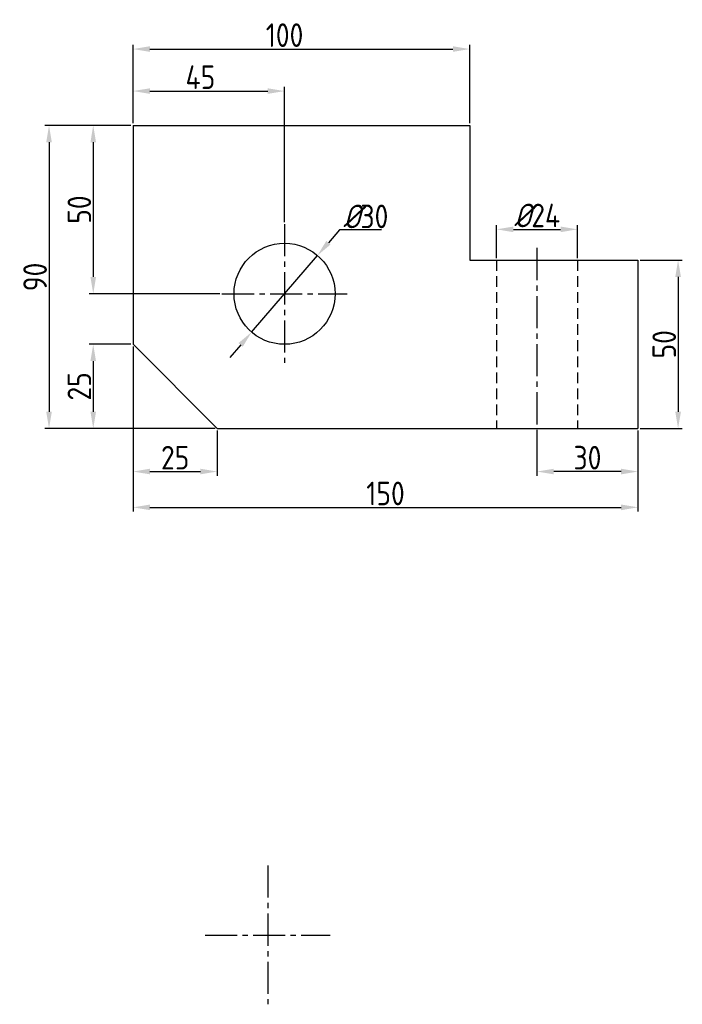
# Model space of a CAD drawing. Header units: millimetres. Extents: x 1610 to 1807, y 2513 to 2806.
import ezdxf

# ---------------------------------------------------------------- set-up
doc = ezdxf.new("R2010")
doc.units = ezdxf.units.MM
doc.linetypes.add('CENTER2', pattern=[28.575, 19.05, -3.175, 3.175, -3.175])
doc.linetypes.add('DASHED2', pattern=[9.525, 6.35, -3.175])
doc.styles.get("Standard").update_dxf_attribs({"font": 'gbenor.shx'})
doc.dimstyles.new('机械制图', dxfattribs={"dimtxt": 7, "dimasz": 5, "dimexe": 1.25, "dimexo": 0.625, "dimtad": 1, "dimtoh": 1, "dimdsep": 46, "dimtxsty": 'Standard', "dimcen": 2.5, "dimadec": 0, "dimazin": 0, "dimtfac": 1, "dimtmove": 0, "dimatfit": 3, "dimfxl": 1, "dimarcsym": 0})

# ---------------------------------------------------------------- blocks, each defined once
blk = doc.blocks.new('*D1')
at = {"color": 0, "lineweight": -2, "transparency": 16777216}
for p, q in [((1643.52, 2774.88), (1643.52, 2785.7)), ((1648.52, 2784.45), (1683.52, 2784.45)), ((1688.52, 2745.55), (1688.52, 2785.7))]:
    blk.add_line(p, q, dxfattribs=at)
at = {"color": 0, "lineweight": -3, "transparency": 16777216}
for points in [[(1648.52, 2785.28), (1648.52, 2783.61), (1643.52, 2784.45)], [(1683.52, 2785.28), (1683.52, 2783.61), (1688.52, 2784.45)]]:
    blk.add_solid(points, dxfattribs=at)
at = {"layer": 'Defpoints', "color": 0, "lineweight": -3, "transparency": 16777216}
for p in [(1688.52, 2784.45), (1643.52, 2774.25), (1688.52, 2744.92)]:
    blk.add_point(p, dxfattribs=at)
at = {"color": 0, "lineweight": -3, "transparency": 16777216, "insert": (1663.52, 2788.57), "char_height": 7, "attachment_point": 5}
blk.add_mtext('45', dxfattribs=at)
blk = doc.blocks.new('*D2')
at = {"color": 0, "lineweight": -2, "transparency": 16777216}
for p, q in [((1643.52, 2774.88), (1643.52, 2798.17)), ((1743.52, 2774.88), (1743.52, 2798.17)), ((1648.52, 2796.92), (1738.52, 2796.92))]:
    blk.add_line(p, q, dxfattribs=at)
at = {"color": 0, "lineweight": -3, "transparency": 16777216}
for points in [[(1648.52, 2797.76), (1648.52, 2796.09), (1643.52, 2796.92)], [(1738.52, 2797.76), (1738.52, 2796.09), (1743.52, 2796.92)]]:
    blk.add_solid(points, dxfattribs=at)
at = {"layer": 'Defpoints', "color": 0, "lineweight": -3, "transparency": 16777216}
for p in [(1743.52, 2796.92), (1643.52, 2774.25), (1743.52, 2774.25)]:
    blk.add_point(p, dxfattribs=at)
at = {"color": 0, "lineweight": -3, "transparency": 16777216, "insert": (1688.52, 2801.05), "char_height": 7, "attachment_point": 5}
blk.add_mtext('100', dxfattribs=at)
blk = doc.blocks.new('*D3')
at = {"color": 0, "lineweight": -2, "transparency": 16777216}
for p, q in [((1794.14, 2734.25), (1806.69, 2734.25)), ((1805.44, 2729.25), (1805.44, 2689.25)), ((1794.14, 2684.25), (1806.69, 2684.25))]:
    blk.add_line(p, q, dxfattribs=at)
at = {"color": 0, "lineweight": -3, "transparency": 16777216}
for points in [[(1804.61, 2729.25), (1806.28, 2729.25), (1805.44, 2734.25)], [(1804.61, 2689.25), (1806.28, 2689.25), (1805.44, 2684.25)]]:
    blk.add_solid(points, dxfattribs=at)
at = {"layer": 'Defpoints', "color": 0, "lineweight": -3, "transparency": 16777216}
for p in [(1793.52, 2734.25), (1793.52, 2684.25), (1805.44, 2684.25)]:
    blk.add_point(p, dxfattribs=at)
at = {"color": 0, "lineweight": -3, "transparency": 16777216, "insert": (1801.32, 2709.25), "char_height": 7, "attachment_point": 5, "rotation": 90}
blk.add_mtext('50', dxfattribs=at)
blk = doc.blocks.new('*D4')
at = {"color": 0, "lineweight": -2, "transparency": 16777216}
for p, q in [((1642.89, 2774.25), (1630.43, 2774.25)), ((1631.68, 2769.25), (1631.68, 2729.25)), ((1669.3, 2724.25), (1630.43, 2724.25))]:
    blk.add_line(p, q, dxfattribs=at)
at = {"color": 0, "lineweight": -3, "transparency": 16777216}
for points in [[(1630.85, 2769.25), (1632.52, 2769.25), (1631.68, 2774.25)], [(1630.85, 2729.25), (1632.52, 2729.25), (1631.68, 2724.25)]]:
    blk.add_solid(points, dxfattribs=at)
at = {"layer": 'Defpoints', "color": 0, "lineweight": -3, "transparency": 16777216}
for p in [(1643.52, 2774.25), (1631.68, 2724.25), (1669.93, 2724.25)]:
    blk.add_point(p, dxfattribs=at)
at = {"color": 0, "lineweight": -3, "transparency": 16777216, "insert": (1627.56, 2749.25), "char_height": 7, "attachment_point": 5, "rotation": 90}
blk.add_mtext('50', dxfattribs=at)
blk = doc.blocks.new('*D5')
at = {"color": 0, "lineweight": -2, "transparency": 16777216}
for p, q in [((1642.89, 2774.25), (1617.3, 2774.25)), ((1618.55, 2769.25), (1618.55, 2689.25)), ((1662.89, 2684.25), (1617.3, 2684.25))]:
    blk.add_line(p, q, dxfattribs=at)
at = {"color": 0, "lineweight": -3, "transparency": 16777216}
for points in [[(1617.72, 2769.25), (1619.38, 2769.25), (1618.55, 2774.25)], [(1617.72, 2689.25), (1619.38, 2689.25), (1618.55, 2684.25)]]:
    blk.add_solid(points, dxfattribs=at)
at = {"layer": 'Defpoints', "color": 0, "lineweight": -3, "transparency": 16777216}
for p in [(1643.52, 2774.25), (1618.55, 2684.25), (1663.52, 2684.25)]:
    blk.add_point(p, dxfattribs=at)
at = {"color": 0, "lineweight": -3, "transparency": 16777216, "insert": (1614.42, 2729.25), "char_height": 7, "attachment_point": 5, "rotation": 90}
blk.add_mtext('90', dxfattribs=at)
blk = doc.blocks.new('*D8')
at = {"color": 0, "lineweight": -2, "transparency": 16777216}
for p, q in [((1763.52, 2683.63), (1763.52, 2670.22)), ((1793.52, 2683.63), (1793.52, 2670.22)), ((1788.52, 2671.47), (1768.52, 2671.47))]:
    blk.add_line(p, q, dxfattribs=at)
at = {"color": 0, "lineweight": -3, "transparency": 16777216}
for points in [[(1768.52, 2672.3), (1768.52, 2670.64), (1763.52, 2671.47)], [(1788.52, 2672.3), (1788.52, 2670.64), (1793.52, 2671.47)]]:
    blk.add_solid(points, dxfattribs=at)
at = {"layer": 'Defpoints', "color": 0, "lineweight": -3, "transparency": 16777216}
for p in [(1763.52, 2684.25), (1793.52, 2684.25), (1763.52, 2671.47)]:
    blk.add_point(p, dxfattribs=at)
at = {"color": 0, "lineweight": -3, "transparency": 16777216, "insert": (1778.52, 2675.59), "char_height": 7, "attachment_point": 5}
blk.add_mtext('30', dxfattribs=at)
blk = doc.blocks.new('*D9')
at = {"color": 0, "lineweight": -2, "transparency": 16777216}
for p, q in [((1642.89, 2709.25), (1630.43, 2709.25)), ((1631.68, 2704.25), (1631.68, 2689.25)), ((1667.89, 2684.25), (1630.43, 2684.25))]:
    blk.add_line(p, q, dxfattribs=at)
at = {"color": 0, "lineweight": -3, "transparency": 16777216}
for points in [[(1630.85, 2704.25), (1632.52, 2704.25), (1631.68, 2709.25)], [(1630.85, 2689.25), (1632.52, 2689.25), (1631.68, 2684.25)]]:
    blk.add_solid(points, dxfattribs=at)
at = {"layer": 'Defpoints', "color": 0, "lineweight": -3, "transparency": 16777216}
for p in [(1643.52, 2709.25), (1631.68, 2684.25), (1668.52, 2684.25)]:
    blk.add_point(p, dxfattribs=at)
at = {"color": 0, "lineweight": -3, "transparency": 16777216, "insert": (1627.56, 2696.75), "char_height": 7, "attachment_point": 5, "rotation": 90}
blk.add_mtext('25', dxfattribs=at)
blk = doc.blocks.new('*D10')
at = {"color": 0, "lineweight": -2, "transparency": 16777216}
for p, q in [((1643.52, 2708.63), (1643.52, 2670.22)), ((1668.52, 2683.63), (1668.52, 2670.22)), ((1648.52, 2671.47), (1663.52, 2671.47))]:
    blk.add_line(p, q, dxfattribs=at)
at = {"color": 0, "lineweight": -3, "transparency": 16777216}
for points in [[(1648.52, 2672.3), (1648.52, 2670.64), (1643.52, 2671.47)], [(1663.52, 2672.3), (1663.52, 2670.64), (1668.52, 2671.47)]]:
    blk.add_solid(points, dxfattribs=at)
at = {"layer": 'Defpoints', "color": 0, "lineweight": -3, "transparency": 16777216}
for p in [(1643.52, 2709.25), (1668.52, 2684.25), (1668.52, 2671.47)]:
    blk.add_point(p, dxfattribs=at)
at = {"color": 0, "lineweight": -3, "transparency": 16777216, "insert": (1656.02, 2675.59), "char_height": 7, "attachment_point": 5}
blk.add_mtext('25', dxfattribs=at)
blk = doc.blocks.new('*D11')
at = {"color": 0, "lineweight": -2, "transparency": 16777216}
for p, q in [((1643.52, 2708.63), (1643.52, 2659.59)), ((1793.52, 2683.63), (1793.52, 2659.59)), ((1648.52, 2660.84), (1788.52, 2660.84))]:
    blk.add_line(p, q, dxfattribs=at)
at = {"color": 0, "lineweight": -3, "transparency": 16777216}
for points in [[(1648.52, 2661.67), (1648.52, 2660), (1643.52, 2660.84)], [(1788.52, 2661.67), (1788.52, 2660), (1793.52, 2660.84)]]:
    blk.add_solid(points, dxfattribs=at)
at = {"layer": 'Defpoints', "color": 0, "lineweight": -3, "transparency": 16777216}
for p in [(1643.52, 2709.25), (1793.52, 2684.25), (1793.52, 2660.84)]:
    blk.add_point(p, dxfattribs=at)
at = {"color": 0, "lineweight": -3, "transparency": 16777216, "insert": (1718.52, 2664.96), "char_height": 7, "attachment_point": 5}
blk.add_mtext('150', dxfattribs=at)
blk = doc.blocks.new('*D12')
at = {"color": 0, "lineweight": -2, "transparency": 16777216}
for p, q in [((1751.52, 2734.88), (1751.52, 2744.64)), ((1756.52, 2743.39), (1770.52, 2743.39)), ((1775.52, 2734.88), (1775.52, 2744.64))]:
    blk.add_line(p, q, dxfattribs=at)
at = {"color": 0, "lineweight": -3, "transparency": 16777216}
for points in [[(1756.52, 2744.22), (1756.52, 2742.55), (1751.52, 2743.39)], [(1770.52, 2744.22), (1770.52, 2742.55), (1775.52, 2743.39)]]:
    blk.add_solid(points, dxfattribs=at)
at = {"layer": 'Defpoints', "color": 0, "lineweight": -3, "transparency": 16777216}
for p in [(1775.52, 2743.39), (1751.52, 2734.25), (1775.52, 2734.25)]:
    blk.add_point(p, dxfattribs=at)
at = {"color": 0, "lineweight": -3, "transparency": 16777216, "insert": (1763.52, 2747.51), "char_height": 7, "attachment_point": 5}
blk.add_mtext('{\\Fgbeitc|c0;%%C}24', dxfattribs=at)

msp = doc.modelspace()

# ---------------------------------------------------------------- linework, layer by layer
at = {"lineweight": 30, "ltscale": 0.5}
for p, q in [((1643.519, 2774.251), (1643.519, 2709.251)), ((1643.519, 2774.251), (1743.519, 2774.251)), ((1743.519, 2774.251), (1743.519, 2734.251)), ((1743.519, 2734.251), (1793.519, 2734.251)), ((1793.519, 2734.251), (1793.519, 2684.251)), ((1643.519, 2709.251), (1668.519, 2684.251)), ((1668.519, 2684.251), (1793.519, 2684.251))]:
    msp.add_line(p, q, dxfattribs=at)
at = {"linetype": 'CENTER2', "ltscale": 0.5}
for p, q in [((1688.519, 2744.922), (1688.519, 2703.705)), ((1763.519, 2737.866), (1763.519, 2680.073)), ((1669.927, 2724.251), (1707.11, 2724.251)), ((1683.519, 2554.491), (1683.519, 2513.273)), ((1664.927, 2533.819), (1702.11, 2533.819))]:
    msp.add_line(p, q, dxfattribs=at)
at = {"lineweight": -3}
for p, q in [((1704.812, 2743.211), (1701.554, 2739.419)), ((1717.313, 2743.211), (1704.812, 2743.211)), ((1678.742, 2712.874), (1698.295, 2735.627)), ((1675.483, 2709.082), (1672.225, 2705.29))]:
    msp.add_line(p, q, dxfattribs=at)
at = {"linetype": 'DASHED2', "ltscale": 0.5}
for p, q in [((1751.519, 2734.251), (1751.519, 2684.251)), ((1775.519, 2734.251), (1775.519, 2684.251))]:
    msp.add_line(p, q, dxfattribs=at)
at = {"lineweight": 30}
msp.add_circle((1688.519, 2724.251), 15, dxfattribs=at)
at = {"lineweight": -3}
for points in [[(1700.922, 2739.962), (1702.186, 2738.876), (1698.295, 2735.627)], [(1674.851, 2709.625), (1676.116, 2708.539), (1678.742, 2712.874)]]:
    msp.add_solid(points, dxfattribs=at)

# ---------------------------------------------------------------- texts
at = {"lineweight": -3, "insert": (1705.909, 2750.728), "char_height": 7, "attachment_point": 1}
msp.add_mtext_dynamic_manual_height_columns('{\\Fgbeitc|c0;%%C}30', width=34.38231, gutter_width=12.5, heights=[1.083], dxfattribs=at)

# ---------------------------------------------------------------- dimensions: what is measured, and where the dimension line sits
at = {"lineweight": -3}
for base, p2, picture, middle in [((1743.519, 2796.924), (1743.519, 2774.251), '*D2', (1688.519, 2796.924)), ((1688.519, 2784.445), (1688.519, 2744.922), '*D1', (1663.519, 2784.445))]:
    dim = msp.add_linear_dim(base=base, p1=(1643.519, 2774.251), p2=p2, dimstyle='机械制图', dxfattribs=at)
    dim.commit()
    dim.dimension.update_dxf_attribs({"geometry": picture, "text_midpoint": middle, "dimtype": 160})
dim = msp.add_linear_dim(base=(1618.549, 2684.251), p1=(1643.519, 2774.251), p2=(1663.519, 2684.251), angle=90, dimstyle='机械制图', dxfattribs=at)
dim.commit()
dim.dimension.update_dxf_attribs({"geometry": '*D5', "text_midpoint": (1618.549, 2729.251), "dimtype": 160})
for base, p1, p2, picture, middle in [((1631.685, 2724.251), (1643.519, 2774.251), (1669.927, 2724.251), '*D4', (1627.56, 2749.251)), ((1805.444, 2684.251), (1793.519, 2734.251), (1793.519, 2684.251), '*D3', (1801.319, 2709.251)), ((1631.685, 2684.251), (1643.519, 2709.251), (1668.519, 2684.251), '*D9', (1627.56, 2696.751))]:
    dim = msp.add_linear_dim(base=base, p1=p1, p2=p2, angle=90, dimstyle='机械制图', dxfattribs=at)
    dim.commit()
    dim.dimension.update_dxf_attribs({"geometry": picture, "text_midpoint": middle})
dim = msp.add_linear_dim(base=(1775.519, 2743.385), p1=(1751.519, 2734.251), p2=(1775.519, 2734.251), text='{\\Fgbeitc|c0;%%C}<>', dimstyle='机械制图', dxfattribs=at)
dim.commit()
dim.dimension.update_dxf_attribs({"geometry": '*D12', "text_midpoint": (1763.519, 2747.51)})
for base, p1, p2, picture, middle in [((1668.519, 2671.469), (1643.519, 2709.251), (1668.519, 2684.251), '*D10', (1656.019, 2675.594)), ((1793.519, 2660.838), (1643.519, 2709.251), (1793.519, 2684.251), '*D11', (1718.519, 2664.963)), ((1763.519, 2671.469), (1793.519, 2684.251), (1763.519, 2684.251), '*D8', (1778.519, 2675.594))]:
    dim = msp.add_linear_dim(base=base, p1=p1, p2=p2, dimstyle='机械制图', dxfattribs=at)
    dim.commit()
    dim.dimension.update_dxf_attribs({"geometry": picture, "text_midpoint": middle})

doc.saveas('drawing.dxf')
